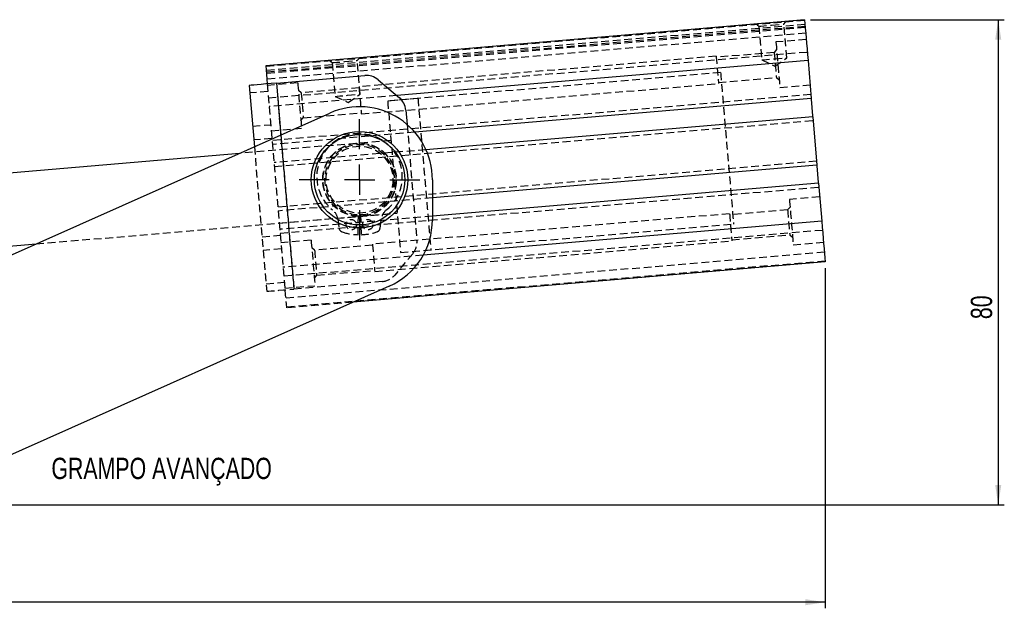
# Model space of a CAD drawing. Extents: x 27 to 362, y 20 to 287.
# Tile 11 of 11: x 200 to 362, y 182 to 279. Entities that reach past the tile are written whole.
import ezdxf

# ---------------------------------------------------------------- set-up
doc = ezdxf.new("R2010")
doc.units = 0
doc.linetypes.add('HIDDEN', pattern=[1.905, 1.27, -0.635])
doc.layers.get('0').update_dxf_attribs({"linetype": 'CONTINUOUS'})
doc.styles.add('SLDTEXTSTYLE0', font='TXT', dxfattribs={"width": 0.75})
doc.dimstyles.new('SLDDIMSTYLE0', dxfattribs={"dimtxt": 3.5, "dimasz": 3.302, "dimexe": 0, "dimexo": 0.0625, "dimgap": 0.875, "dimtad": 1, "dimdec": 0, "dimrnd": 1e-09, "dimzin": 12, "dimtxsty": 'SLDTEXTSTYLE0', "dimsah": 1, "dimcen": 0.09, "dimazin": 3, "dimtfac": 1, "dimtdec": 0, "dimtofl": 0, "dimtmove": 0, "dimatfit": 3, "dimtolj": 1, "dimtzin": 12})
doc.dimstyles.new('SLDDIMSTYLE1', dxfattribs={"dimtxt": 3.5, "dimasz": 3.302, "dimexe": 0, "dimexo": 0.0625, "dimgap": 0.875, "dimtad": 1, "dimdec": 0, "dimrnd": 1e-09, "dimzin": 12, "dimtxsty": 'SLDTEXTSTYLE0', "dimsah": 1, "dimcen": 0.09, "dimazin": 3, "dimtfac": 1, "dimtofl": 0, "dimtmove": 0, "dimatfit": 3, "dimtolj": 1, "dimtzin": 12})

# ---------------------------------------------------------------- blocks, each defined once
blk = doc.blocks.new('_D_1')
at = {"color": 179, "linetype": 'CONTINUOUS'}
for p, q in [((332.82, 238.33), (332.82, 182.36)), ((48.57, 221.16), (48.57, 182.36)), ((332.82, 183.36), (48.57, 183.36))]:
    blk.add_line(p, q, dxfattribs=at)
for points in [[(48.57, 183.36), (51.87, 182.86), (51.87, 183.87)], [(332.82, 183.36), (329.52, 183.87), (329.52, 182.86)]]:
    blk.add_solid(points, dxfattribs=at)
at = {"color": 179, "linetype": 'CONTINUOUS', "insert": (187.2, 187.87, 0.1), "char_height": 3.5, "attachment_point": 1, "style": 'SLDTEXTSTYLE0'}
blk.add_mtext('284', dxfattribs=at)
blk = doc.blocks.new('_D_4')
at = {"color": 179, "linetype": 'CONTINUOUS'}
for p, q in [((330.42, 279.19), (362.29, 279.19)), ((361.29, 279.19), (361.29, 199.36)), ((188.06, 199.36), (362.29, 199.36))]:
    blk.add_line(p, q, dxfattribs=at)
for points in [[(361.29, 279.19), (360.79, 275.89), (361.8, 275.89)], [(361.29, 199.36), (361.8, 202.67), (360.79, 202.67)]]:
    blk.add_solid(points, dxfattribs=at)
at = {"color": 179, "linetype": 'CONTINUOUS', "insert": (356.78, 229.93, 0.1), "char_height": 3.5, "attachment_point": 1, "rotation": 90, "style": 'SLDTEXTSTYLE0'}
blk.add_mtext('80', dxfattribs=at)
blk = doc.blocks.new('SW_CENTERMARKSYMBOL_3')
at = {"color": 0, "linetype": 'CONTINUOUS'}
for p, q in [((0, 5), (0, 9.9375)), ((0, 0), (0, 2.5)), ((-5, 0), (-9.9375, 0)), ((0, 0), (-2.5, 0)), ((0, 0), (0, -2.5)), ((0, 0), (2.5, 0)), ((5, 0), (9.9375, 0)), ((0, -5), (0, -9.9375))]:
    blk.add_line(p, q, dxfattribs=at)

msp = doc.modelspace()

# ---------------------------------------------------------------- linework, layer by layer
at = {"color": 7, "linetype": 'CONTINUOUS'}
for p, q in [((329.4169, 279.1871), (240.739, 271.6217)), ((329.9893, 272.478), (262.3212, 266.705)), ((329.9893, 272.478), (330.5211, 266.2441)), ((242.4886, 268.7601), (257.0457, 270.002)), ((259.234, 269.3068), (262.7406, 266.3515)), ((238.0049, 268.3776), (238.8651, 258.295)), ((330.5211, 266.2441), (265.2826, 260.6784)), ((263.7964, 264.3126), (263.9966, 261.9658)), ((118.2477, 204.5927), (251.2933, 263.8284)), ((330.7778, 263.235), (267.1112, 257.8034)), ((330.7778, 263.235), (331.4562, 255.2839)), ((236.4088, 257.2014), (186.1318, 252.9121)), ((331.4562, 255.2839), (268.1741, 249.8851)), ((268.1741, 252.8659), (268.1741, 246.2981)), ((331.7129, 252.2749), (268.1741, 246.8542)), ((331.7129, 252.2749), (332.2447, 246.041)), ((332.2447, 246.041), (266.6498, 240.4449)), ((187.1518, 240.9556), (202.9465, 242.3031)), ((332.8171, 239.3319), (255.1483, 232.7057)), ((261.0549, 235.3355), (190.3671, 203.8633))]:
    msp.add_line(p, q, dxfattribs=at)
at = {"color": 7, "linetype": 'HIDDEN'}
for p, q in [((329.4296, 279.0376), (240.7518, 271.4723)), ((326.0331, 278.4638), (326.2911, 278.7699)), ((329.4844, 278.3958), (240.8065, 270.8304)), ((329.5104, 278.0911), (240.8325, 270.5257)), ((329.5281, 277.8837), (240.8502, 270.3183)), ((321.6081, 278.3704), (321.9141, 278.1124)), ((321.9141, 278.1124), (322.3873, 272.5656)), ((326.5063, 272.917), (326.0331, 278.4638)), ((329.6061, 276.9695), (240.9282, 269.4041)), ((329.6932, 275.9489), (324.7113, 275.5238)), ((241.1917, 266.316), (329.8695, 273.8814)), ((324.8175, 274.2784), (324.4229, 273.8101)), ((251.3632, 272.3775), (251.6693, 272.1196)), ((255.7883, 272.471), (256.0462, 272.7771)), ((256.2615, 266.9242), (255.7883, 272.471)), ((314.875, 273.1792), (256.0885, 268.164)), ((324.4229, 273.8101), (314.8905, 272.9969)), ((322.3873, 272.5656), (324.5483, 271.5522)), ((324.5483, 271.5522), (326.5063, 272.917)), ((251.6693, 272.1196), (252.1425, 266.5728)), ((315.6069, 270.4817), (260.806, 265.8064)), ((315.2419, 268.8779), (324.7743, 269.6911)), ((324.7743, 269.6911), (325.2425, 269.2965)), ((241.1003, 267.3871), (238.1112, 267.1321)), ((240.994, 268.6326), (243.8842, 234.7556)), ((245.9972, 268.8085), (241.0153, 268.3835)), ((242.4886, 268.7601), (245.3788, 234.8831)), ((246.5717, 267.1684), (246.1034, 267.563)), ((256.1041, 267.9816), (246.5717, 267.1684)), ((256.471, 263.6803), (315.2575, 268.6955)), ((325.3488, 268.051), (330.3307, 268.476)), ((262.3212, 266.705), (241.3114, 264.9126)), ((330.4688, 266.8569), (241.791, 259.2915)), ((252.1425, 266.5728), (254.3034, 265.5594)), ((254.3034, 265.5594), (256.2615, 266.9242)), ((265.7879, 266.2315), (260.806, 265.8064)), ((242.1522, 255.0569), (330.8301, 262.6223)), ((246.5285, 262.5811), (246.9231, 263.0494)), ((246.9231, 263.0494), (256.4555, 263.8626)), ((238.5787, 261.652), (241.5678, 261.907)), ((241.6528, 260.9106), (246.6347, 261.3356)), ((263.9966, 261.9658), (265.6252, 242.8757)), ((261.3585, 259.33), (236.4088, 257.2014)), ((241.7591, 259.6651), (238.7699, 259.4101)), ((265.2826, 260.6784), (241.8432, 258.6787)), ((261.3585, 259.33), (241.9291, 257.6724)), ((243.2161, 260.2322), (245.3788, 234.8831)), ((238.8651, 258.295), (240.895, 234.5006)), ((267.1112, 257.8034), (242.0999, 255.6697)), ((331.4039, 255.8967), (242.726, 248.3313)), ((243.0873, 244.0967), (331.7651, 251.6621)), ((268.1741, 249.8851), (242.7783, 247.7185)), ((331.9033, 250.043), (326.9214, 249.6179)), ((327.0276, 248.3725), (326.633, 247.9042)), ((202.9465, 242.3031), (262.3786, 247.3734)), ((242.9491, 245.7158), (262.3786, 247.3734)), ((268.1741, 246.8542), (243.035, 244.7095)), ((252.6062, 246.3558), (252.7983, 244.8964)), ((255.9241, 243.8193), (256.0153, 247.1181)), ((256.3329, 247.1181), (256.4241, 243.8193)), ((317.0851, 247.2733), (258.2986, 242.2581)), ((259.5499, 244.8964), (259.742, 246.3558)), ((326.633, 247.9042), (317.1006, 247.091)), ((262.9311, 240.8969), (317.732, 245.5722)), ((240.13, 243.468), (243.1191, 243.7231)), ((332.3729, 244.538), (243.695, 236.9726)), ((317.452, 242.972), (326.9844, 243.7852)), ((326.9844, 243.7852), (327.4526, 243.3906)), ((243.3104, 241.4812), (240.3213, 241.2262)), ((248.2073, 242.9026), (243.2254, 242.4776)), ((248.7818, 241.2625), (248.3136, 241.6571)), ((258.3142, 242.0757), (248.7818, 241.2625)), ((258.6811, 237.7744), (317.4676, 242.7896)), ((327.5589, 242.1451), (332.5408, 242.5701)), ((266.6498, 240.4449), (243.5668, 238.4756)), ((332.6807, 240.9309), (244.0028, 233.3655)), ((264.9301, 240.6874), (261.9748, 237.1809)), ((262.9311, 240.8969), (267.913, 241.3219)), ((332.8043, 239.4813), (244.1265, 231.9159)), ((248.7386, 236.6752), (249.1332, 237.1435)), ((249.1332, 237.1435), (258.6656, 237.9567)), ((240.7888, 235.7461), (243.7779, 236.0011)), ((243.8629, 235.0047), (248.8448, 235.4297)), ((259.9358, 236.125), (245.3788, 234.8831)), ((255.1483, 232.7057), (244.1392, 231.7665))]:
    msp.add_line(p, q, dxfattribs=at)
at = {"color": 8, "linetype": 'CONTINUOUS'}
msp.add_line((242.4886, 268.7601), (243.2161, 260.2322), dxfattribs=at)
at = {"color": 7, "linetype": 'CONTINUOUS', "flags": 128}
for points in [[(329.4169, 279.1871), (329.4753, 278.5026), (329.5378, 277.7701), (329.6042, 276.9915), (329.6744, 276.1686), (329.7482, 275.3037), (329.8254, 274.3987), (329.9058, 273.456), (329.9893, 272.478)], [(240.739, 271.6217), (240.7974, 270.9372), (240.8599, 270.2047), (240.9263, 269.4261), (240.994, 268.6326)], [(242.4886, 268.7601), (241.6139, 268.6854), (240.7728, 268.6137), (239.9976, 268.5476), (239.3181, 268.4896), (238.7605, 268.442), (238.3462, 268.4067), (238.091, 268.3849), (238.0049, 268.3776)], [(330.7778, 263.235), (330.7619, 263.4218), (330.709, 264.0417), (330.6495, 264.7396), (330.5899, 265.4375), (330.537, 266.0574), (330.5211, 266.2441)], [(331.7129, 252.2749), (331.6969, 252.4616), (331.644, 253.0815), (331.5845, 253.7794), (331.525, 254.4773), (331.4721, 255.0972), (331.4562, 255.2839)], [(332.2447, 246.041), (332.3281, 245.0629), (332.4086, 244.1203), (332.4858, 243.2153), (332.5596, 242.3503), (332.6298, 241.5275), (332.6962, 240.7489), (332.7587, 240.0164), (332.8171, 239.3319)]]:
    msp.add_lwpolyline(points, dxfattribs=at)
at = {"color": 7, "linetype": 'HIDDEN', "flags": 128}
for points in [[(321.9141, 278.1124), (321.9771, 278.1178), (322.2495, 278.141), (322.7086, 278.1802), (323.3049, 278.2311), (323.9736, 278.2881)], [(323.9736, 278.2881), (324.6423, 278.3452), (325.2386, 278.3961), (325.6978, 278.4352), (325.9701, 278.4585), (326.0331, 278.4638)], [(324.7113, 275.5238), (324.7169, 275.4577), (324.7416, 275.1682), (324.7844, 274.6664), (324.8427, 273.9836), (324.9127, 273.1629), (324.9901, 272.2557), (325.07, 271.3191), (325.1474, 270.4119), (325.2174, 269.5912), (325.2756, 268.9084), (325.3185, 268.4066), (325.3431, 268.1172), (325.3488, 268.051)], [(251.6693, 272.1196), (251.7323, 272.125), (252.0046, 272.1482), (252.4638, 272.1874), (253.0601, 272.2383), (253.7288, 272.2953)], [(253.7288, 272.2953), (254.3975, 272.3524), (254.9938, 272.4032), (255.4529, 272.4424), (255.7253, 272.4657), (255.7883, 272.471)], [(314.875, 273.1792), (314.8756, 273.1716), (314.8911, 272.9904), (314.9255, 272.5868), (314.9752, 272.0044), (315.0347, 271.3064), (315.0977, 270.5684), (315.1572, 269.8704), (315.2069, 269.288), (315.2414, 268.8843), (315.2568, 268.7032), (315.2575, 268.6955)], [(322.3873, 272.5656), (322.4503, 272.571), (322.7227, 272.5942), (323.1819, 272.6334), (323.7781, 272.6842), (324.4468, 272.7413)], [(324.4229, 273.8101), (324.4235, 273.8031), (324.4377, 273.6367), (324.4693, 273.2658), (324.515, 272.7308), (324.5697, 272.0896), (324.6275, 271.4116), (324.6822, 270.7704), (324.7279, 270.2354), (324.7595, 269.8646), (324.7737, 269.6981), (324.7743, 269.6911)], [(324.4468, 272.7413), (325.1156, 272.7983), (325.7118, 272.8492), (326.171, 272.8884), (326.4433, 272.9116), (326.5063, 272.917)], [(315.6069, 270.4817), (315.6075, 270.4747), (315.6217, 270.3082), (315.6546, 269.9225), (315.7056, 269.3245), (315.7738, 268.5249), (315.858, 267.538), (315.9567, 266.3814), (316.0681, 265.0757), (316.1902, 263.6441), (316.3209, 262.1124), (316.4578, 260.5077), (316.5985, 258.8588), (316.7404, 257.195), (316.8811, 255.5461), (317.018, 253.9415), (317.1487, 252.4097), (317.2708, 250.9782), (317.3822, 249.6725), (317.4809, 248.5158), (317.5651, 247.5289), (317.6333, 246.7293), (317.6843, 246.1314), (317.7172, 245.7457), (317.7314, 245.5791), (317.732, 245.5722)], [(245.9972, 268.8085), (246.0028, 268.7423), (246.0275, 268.4529), (246.0703, 267.951), (246.1286, 267.2683), (246.1986, 266.4475), (246.276, 265.5404), (246.3559, 264.6038), (246.4333, 263.6966), (246.5033, 262.8758), (246.5616, 262.1931), (246.6044, 261.6912), (246.6291, 261.4018), (246.6347, 261.3356)], [(256.0885, 268.164), (256.0892, 268.1563), (256.1046, 267.9751), (256.139, 267.5715), (256.1887, 266.9891), (256.2483, 266.2911), (256.3112, 265.5531), (256.3708, 264.8551), (256.4205, 264.2727), (256.4549, 263.8691), (256.4704, 263.6879), (256.471, 263.6803)], [(246.5717, 267.1684), (246.5723, 267.1614), (246.5865, 266.9949), (246.6181, 266.6241), (246.6638, 266.0891), (246.7185, 265.4479), (246.7763, 264.7699), (246.831, 264.1286), (246.8767, 263.5936), (246.9083, 263.2228), (246.9225, 263.0564), (246.9231, 263.0494)], [(252.1425, 266.5728), (252.2055, 266.5782), (252.4778, 266.6014), (252.937, 266.6406), (253.5333, 266.6914), (254.202, 266.7485)], [(254.202, 266.7485), (254.8707, 266.8055), (255.467, 266.8564), (255.9262, 266.8956), (256.1985, 266.9188), (256.2615, 266.9242)], [(260.806, 265.8064), (260.8066, 265.7995), (260.8208, 265.633), (260.8537, 265.2472), (260.9047, 264.6493), (260.9729, 263.8497), (261.0571, 262.8628), (261.1558, 261.7061), (261.2672, 260.4004), (261.3893, 258.9689), (261.52, 257.4372), (261.6569, 255.8325), (261.7976, 254.1836), (261.9395, 252.5198), (262.0802, 250.8709), (262.2171, 249.2662), (262.3478, 247.7345), (262.4699, 246.3029), (262.5813, 244.9972), (262.68, 243.8406), (262.7642, 242.8537), (262.8324, 242.0541), (262.8834, 241.4561), (262.9163, 241.0704), (262.9305, 240.9039), (262.9311, 240.8969)], [(260.806, 265.8064), (260.8066, 265.7995), (260.8208, 265.633), (260.8537, 265.2472), (260.9047, 264.6493), (260.9729, 263.8497), (261.0571, 262.8628), (261.1558, 261.7061), (261.2672, 260.4004), (261.3893, 258.9689), (261.52, 257.4372), (261.6569, 255.8325), (261.7976, 254.1836), (261.9395, 252.5198), (262.0802, 250.8709), (262.2171, 249.2662), (262.3478, 247.7345), (262.4699, 246.3029), (262.5813, 244.9972), (262.68, 243.8406), (262.7642, 242.8537), (262.8324, 242.0541), (262.8834, 241.4561), (262.9163, 241.0704), (262.9305, 240.9039), (262.9311, 240.8969)], [(265.7879, 266.2315), (265.7885, 266.2245), (265.8027, 266.058), (265.8356, 265.6723), (265.8866, 265.0743), (265.9548, 264.2747), (266.039, 263.2878), (266.1377, 262.1312), (266.2491, 260.8254), (266.3712, 259.3939), (266.5019, 257.8622), (266.6388, 256.2575), (266.7795, 254.6086), (266.9214, 252.9448), (267.0621, 251.2959), (267.199, 249.6912), (267.3297, 248.1595), (267.4518, 246.728), (267.5632, 245.4222), (267.6619, 244.2656), (267.7461, 243.2787), (267.8143, 242.4791), (267.8653, 241.8811), (267.8982, 241.4954), (267.9124, 241.3289), (267.913, 241.3219)], [(326.9214, 249.6179), (326.927, 249.5518), (326.9517, 249.2623), (326.9945, 248.7605), (327.0528, 248.0777), (327.1228, 247.257), (327.2002, 246.3498), (327.2801, 245.4132), (327.3575, 244.506), (327.4275, 243.6853), (327.4858, 243.0026), (327.5286, 242.5007), (327.5533, 242.2113), (327.5589, 242.1451)], [(317.0851, 247.2733), (317.0857, 247.2657), (317.1012, 247.0845), (317.1356, 246.6809), (317.1853, 246.0985), (317.2449, 245.4005), (317.3078, 244.6625), (317.3674, 243.9645), (317.4171, 243.3821), (317.4515, 242.9784), (317.4669, 242.7973), (317.4676, 242.7896)], [(326.633, 247.9042), (326.6336, 247.8972), (326.6478, 247.7308), (326.6794, 247.3599), (326.7251, 246.8249), (326.7798, 246.1837), (326.8376, 245.5057), (326.8923, 244.8645), (326.938, 244.3295), (326.9696, 243.9587), (326.9838, 243.7922), (326.9844, 243.7852)], [(248.2073, 242.9026), (248.213, 242.8364), (248.2376, 242.547), (248.2805, 242.0451), (248.3387, 241.3624), (248.4087, 240.5416), (248.4861, 239.6345), (248.566, 238.6979), (248.6434, 237.7907), (248.7134, 236.97), (248.7717, 236.2872), (248.8145, 235.7854), (248.8392, 235.4959), (248.8448, 235.4297)], [(258.2986, 242.2581), (258.2993, 242.2504), (258.3147, 242.0692), (258.3492, 241.6656), (258.3989, 241.0832), (258.4584, 240.3852), (258.5214, 239.6472), (258.5809, 238.9492), (258.6306, 238.3668), (258.665, 237.9632), (258.6805, 237.782), (258.6811, 237.7744)], [(248.7818, 241.2625), (248.7824, 241.2555), (248.7966, 241.089), (248.8282, 240.7182), (248.8739, 240.1832), (248.9286, 239.542), (248.9864, 238.864), (249.0411, 238.2228), (249.0868, 237.6877), (249.1184, 237.3169), (249.1326, 237.1505), (249.1332, 237.1435)], [(240.895, 234.5006), (240.9812, 234.508), (241.2363, 234.5297), (241.6507, 234.5651), (242.2083, 234.6126), (242.8877, 234.6706), (243.6629, 234.7367), (244.504, 234.8085), (245.3788, 234.8831)], [(243.8842, 234.7556), (243.9519, 233.9621), (244.0183, 233.1835), (244.0808, 232.451), (244.1392, 231.7665)]]:
    msp.add_lwpolyline(points, dxfattribs=at)
at = {"color": 7, "linetype": 'CONTINUOUS'}
for radius in [7.9375, 7.4375]:
    msp.add_circle((256.1741, 252.8659), radius, dxfattribs=at)
at = {"color": 7, "linetype": 'HIDDEN'}
for centre, radius in [((256.1741, 252.8659), 6.05), ((256.1741, 252.8659), 6), ((256.1741, 252.8659), 5.5), ((254.8241, 245.463), 0.85), ((257.5241, 245.463), 0.85)]:
    msp.add_circle(centre, radius, dxfattribs=at)
at = {"color": 7, "linetype": 'CONTINUOUS'}
for centre, radius, start, end in [((257.3007, 267.0128), 3, 49.876273, 94.876278), ((260.8073, 264.0576), 3, 4.876278, 49.876273), ((256.1741, 252.8659), 12, 0, 114), ((256.1741, 246.2981), 12, 294, 0)]:
    msp.add_arc(centre, radius, start, end, dxfattribs=at)
at = {"color": 7, "linetype": 'HIDDEN'}
for centre, radius, start, end in [((256.1741, 253.3745), 7.0414, 309.039182, 230.960818), ((256.1741, 252.8659), 5.75, 271.582958, 268.417042), ((250.2287, 246.0428), 2.398, 7.5, 50.960818), ((262.1195, 246.0428), 2.398, 129.039182, 172.5), ((253.5419, 244.9943), 0.75, 187.5, 251.51021), ((258.8063, 244.9943), 0.75, 288.48979, 352.5), ((256.1741, 252.8659), 9.05, 251.51021, 268.417042), ((256.1741, 252.8659), 9.05, 271.582958, 288.48979), ((262.6361, 242.6207), 3, 319.876283, 4.876278), ((259.6808, 239.1142), 3, 274.876278, 319.876283)]:
    msp.add_arc(centre, radius, start, end, dxfattribs=at)

# ---------------------------------------------------------------- block references
at = {"color": 179, "linetype": 'CONTINUOUS'}
msp.add_blockref('SW_CENTERMARKSYMBOL_3', (256.1741, 252.8659), dxfattribs=at)

# ---------------------------------------------------------------- texts
at = {"color": 179, "linetype": 'CONTINUOUS', "insert": (205.4625, 207.1254), "char_height": 3.5, "attachment_point": 1, "style": 'SLDTEXTSTYLE0'}
msp.add_mtext('GRAMPO AVANÇADO', dxfattribs=at)

# ---------------------------------------------------------------- dimensions: what is measured, and where the dimension line sits
at = {"color": 179, "linetype": 'CONTINUOUS'}
dim = msp.add_linear_dim(base=(361.2943, 199.3633), p1=(329.4169, 279.1871), p2=(187.0611, 199.3633), angle=90, dimstyle='SLDDIMSTYLE0', dxfattribs=at)
dim.commit()
dim.dimension.update_dxf_attribs({"geometry": '_D_4', "text_midpoint": (361.2943, 233.9357), "dimtype": 160})
dim = msp.add_linear_dim(base=(48.5656, 183.3632), p1=(332.8171, 239.3319), p2=(48.5656, 222.1633), dimstyle='SLDDIMSTYLE1', dxfattribs=at)
dim.commit()
dim.dimension.update_dxf_attribs({"geometry": '_D_1', "text_midpoint": (192.5013, 183.3632), "dimtype": 160})

doc.saveas('drawing.dxf')
